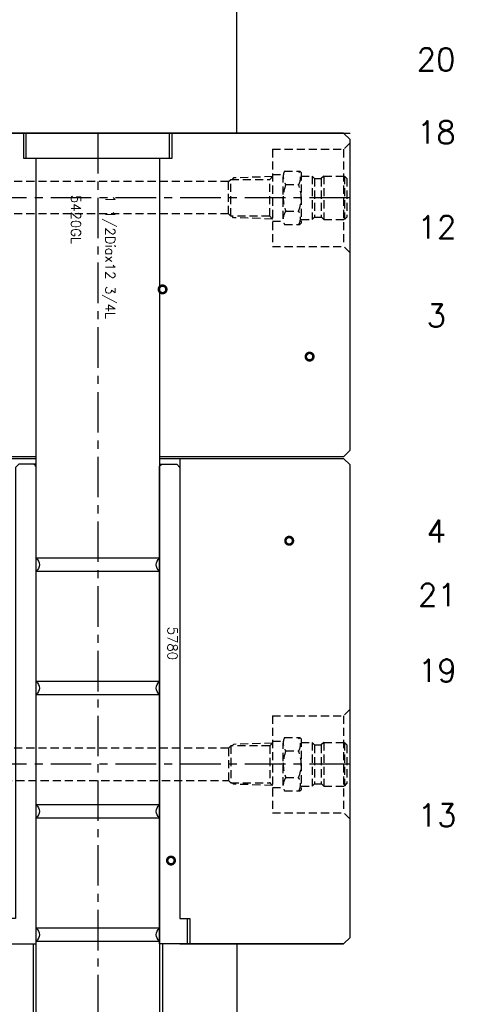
# Model space of a CAD drawing. Extents: x 2651 to 7771, y -1163 to 1075.
# Tile 9 of 256: x 3255 to 3391, y -884 to -580. Entities that reach past the tile are written whole.
import ezdxf
from ezdxf.enums import TextEntityAlignment as Align

# ---------------------------------------------------------------- set-up
doc = ezdxf.new("R2010")
doc.units = 0
doc.header["$LTSCALE"] = 10
doc.linetypes.add('CENTER', pattern=[2, 1.25, -0.25, 0.25, -0.25])
doc.linetypes.add('HIDDEN', pattern=[0.375, 0.25, -0.125])
doc.layers.get('0').update_dxf_attribs({"linetype": 'CONTINUOUS'})
for name, color, linetype in [('BOX', 4, 'CONTINUOUS'), ('CEN', 1, 'CENTER'), ('COOL', 150, 'HIDDEN'), ('PART', 7, 'CONTINUOUS'), ('TEXT', 4, 'CONTINUOUS')]:
    doc.layers.add(name, color=color, linetype=linetype)
doc.styles.get("Standard").update_dxf_attribs({"font": 'romans.shx'})

# ---------------------------------------------------------------- blocks, each defined once
blk = doc.blocks.new('fghdddd')
at = {"layer": 'COOL'}
for p, q in [((-3460.77, 1229.38), (-3460.77, 1199.38)), ((-3460.77, 1229.38), (-3438.77, 1229.38)), ((-3436.77, 1231.38), (-3438.77, 1229.38)), ((-3438.77, 1229.38), (-3438.77, 1199.38)), ((-3460.77, 1221.54), (-3457.45, 1221.54)), ((-3457.45, 1207.87), (-3457.45, 1220.88)), ((-3457.04, 1222.63), (-3452.28, 1222.63)), ((-3451.88, 1222.23), (-3452.28, 1222.63)), ((-3451.88, 1222.23), (-3451.88, 1206.52)), ((-3451.88, 1221.11), (-3448.53, 1221.11)), ((-3448.53, 1221.11), (-3448.53, 1207.65)), ((-3448.53, 1221.11), (-3447.76, 1220.34)), ((-3447.76, 1220.37), (-3445.67, 1220.37)), ((-3447.76, 1220.34), (-3447.76, 1208.38)), ((-3444.91, 1221.11), (-3445.67, 1220.34)), ((-3445.67, 1220.34), (-3445.67, 1208.38)), ((-3444.91, 1221.11), (-3444.91, 1207.65)), ((-3444.91, 1221.11), (-3438.53, 1221.11)), ((-3438.53, 1221.11), (-3437.77, 1220.34)), ((-3438.53, 1221.11), (-3438.53, 1207.65)), ((-3437.77, 1220.34), (-3437.77, 1208.41)), ((-3456.64, 1218.5), (-3452.67, 1218.5)), ((-3456.64, 1210.25), (-3452.67, 1210.25)), ((-3451.88, 1207.65), (-3448.53, 1207.65)), ((-3448.53, 1207.65), (-3447.79, 1208.38)), ((-3447.79, 1208.38), (-3445.65, 1208.38)), ((-3444.91, 1207.65), (-3445.65, 1208.38)), ((-3444.91, 1207.65), (-3438.53, 1207.65)), ((-3438.53, 1207.65), (-3437.77, 1208.41)), ((-3460.77, 1207.21), (-3457.45, 1207.21)), ((-3457.04, 1206.13), (-3452.28, 1206.13)), ((-3452.28, 1206.13), (-3451.88, 1206.52)), ((-3460.77, 1199.38), (-3438.77, 1199.38)), ((-3436.77, 1197.38), (-3438.77, 1199.38))]:
    blk.add_line(p, q, dxfattribs=at)
at = {"layer": 'COOL', "color": 1, "linetype": 'CENTER'}
blk.add_line((-3436.77, 1214.38), (-3460.77, 1214.38), dxfattribs=at)
at = {"layer": 'COOL'}
for centre, radius, start, end in [((-3453.53, 1220.88), 3.92, 153.6082, 217.3856), ((-3455.97, 1220.56), 3.89, 327.972, 32.028), ((-3446.32, 1214.38), 11.11, 158.2132, 201.7867), ((-3462.99, 1214.38), 11.11, 338.2133, 21.7868), ((-3453.53, 1207.87), 3.92, 142.6141, 206.3915), ((-3455.97, 1208.19), 3.89, 327.972, 32.028)]:
    blk.add_arc(centre, radius, start, end, dxfattribs=at)

msp = doc.modelspace()

# ---------------------------------------------------------------- linework, layer by layer
for p, q in [((3321.664, -615.301), (3321.664, -497.301)), ((3354.664, -615.301), (2889.604, -615.301)), ((2889.604, -615.301), (3356.664, -615.301)), ((2889.604, -615.301), (3354.664, -615.301)), ((3356.664, -617.301), (3354.664, -615.301)), ((3356.664, -713.301), (3356.664, -617.301)), ((3354.664, -715.301), (3356.664, -713.301)), ((3259.614, -715.301), (3240.885, -715.301)), ((3240.885, -715.801), (3259.614, -715.801)), ((3354.664, -715.301), (3297.714, -715.301)), ((3297.714, -715.801), (3354.664, -715.801)), ((3356.664, -717.801), (3354.664, -715.801)), ((3356.664, -863.801), (3356.664, -717.801)), ((3354.664, -865.801), (3356.664, -863.801)), ((3258.664, -865.801), (3258.664, -995.801)), ((3298.664, -865.801), (3298.664, -995.801)), ((3354.664, -865.801), (3304.064, -865.801)), ((3304.064, -865.801), (3354.664, -865.801)), ((3321.664, -865.801), (3321.664, -995.801))]:
    msp.add_line(p, q)
at = {"layer": 'BOX'}
for points in [[(3165.885, -670.325, 0.778, 0.778, 1), (3163.688, -671.111, 0.778, 0.778, 1), (3165.885, -670.325, 0, 0, 0), (3376.664, -594.944, 0, 0, 1), (3389.846, -590.229, 0, 0, 1), (3376.664, -594.944, 0, 0, 1)], [(3194.625, -674.784, 0.778, 0.778, 1), (3192.401, -675.488, 0.778, 0.778, 1), (3194.625, -674.784, 0, 0, 0), (3376.664, -617.177, 0, 0, 1), (3390.011, -612.953, 0, 0, 1), (3376.664, -617.177, 0, 0, 1)], [(3299.833, -663.332, 0.778, 0.778, 1), (3297.558, -663.849, 0.778, 0.778, 1), (3299.833, -663.332, 0, 0, 0), (3376.664, -645.897, 0, 0, 1), (3390.317, -642.798, 0, 0, 1), (3376.664, -645.897, 0, 0, 1)], [(3345.259, -684.005, 0.778, 0.778, 1), (3343.039, -684.723, 0.778, 0.778, 1), (3345.259, -684.005, 0, 0, 0), (3376.664, -673.848, 0, 0, 1), (3389.984, -669.54, 0, 0, 1), (3376.664, -673.848, 0, 0, 1)], [(3338.999, -741.165, 0.778, 0.778, 1), (3336.672, -741.331, 0.778, 0.778, 1), (3338.999, -741.165, 0, 0, 0), (3376.664, -738.475, 0, 0, 1), (3390.628, -737.478, 0, 0, 1), (3376.664, -738.475, 0, 0, 1)], [(3156.56, -769.507, 0.778, 0.778, 1), (3154.23, -769.625, 0.778, 0.778, 1), (3156.56, -769.507, 0, 0, 0), (3376.664, -758.343, 0, 0, 1), (3390.646, -757.634, 0, 0, 1), (3376.664, -758.343, 0, 0, 1)], [(3196.336, -788.847, 0.778, 0.778, 1), (3194.005, -788.94, 0.778, 0.778, 1), (3196.336, -788.847, 0, 0, 0), (3376.664, -781.655, 0, 0, 1), (3390.653, -781.097, 0, 0, 1), (3376.664, -781.655, 0, 0, 1)], [(3302.444, -839.849, 0.778, 0.778, 1), (3300.144, -840.24, 0.778, 0.778, 1), (3302.444, -839.849, 0, 0, 0), (3376.664, -827.233, 0, 0, 1), (3390.466, -824.887, 0, 0, 1), (3376.664, -827.233, 0, 0, 1)], [(3312.115, -902.291, 0.778, 0.778, 1), (3309.815, -902.682, 0.778, 0.778, 1), (3312.115, -902.291, 0, 0, 0), (3376.664, -891.32, 0, 0, 1), (3390.466, -888.974, 0, 0, 1), (3376.664, -891.32, 0, 0, 1)]]:
    msp.add_lwpolyline(points, format="xyseb", dxfattribs=at)
at = {"layer": 'CEN'}
msp.add_line((3278.664, -615.301), (3278.664, -995.801), dxfattribs=at)
at = {"layer": 'COOL'}
for p, q in [((3319.07, -630.301), (3151.164, -630.301)), ((3319.07, -640.301), (3151.164, -640.301))]:
    msp.add_line(p, q, dxfattribs=at)
at = {"layer": 'COOL', "color": 1, "linetype": 'CENTER'}
for p, q in [((3356.664, -635.301), (3141.664, -635.301)), ((3356.664, -810.301), (3171.854, -810.301))]:
    msp.add_line(p, q, dxfattribs=at)
at = {"layer": 'COOL'}
for points in [[(3319.77, -641.001), (3319.07, -640.301), (3319.07, -630.301), (3319.77, -629.601)], [(3331.814, -641.001), (3319.77, -641.001), (3319.77, -629.601), (3331.814, -629.601)], [(3332.664, -628.751), (3320.664, -629.154), (3320.217, -629.601)], [(3332.664, -641.851), (3331.814, -641.001), (3331.814, -629.601), (3332.664, -628.751)], [(3332.664, -641.851), (3320.664, -641.448), (3320.217, -641.001)], [(3319.07, -805.301), (3174.741, -805.301), (3171.854, -810.301), (3174.741, -815.301), (3319.07, -815.301)], [(3319.77, -804.601), (3319.07, -805.301), (3319.07, -815.301), (3319.77, -816.001)], [(3331.814, -804.601), (3319.77, -804.601), (3319.77, -816.001), (3331.814, -816.001)], [(3332.664, -803.751), (3320.664, -804.154), (3320.217, -804.601)], [(3332.664, -803.751), (3331.814, -804.601), (3331.814, -816.001), (3332.664, -816.851)], [(3332.664, -816.851), (3320.664, -816.448), (3320.217, -816.001)]]:
    msp.add_lwpolyline(points, dxfattribs=at)
at = {"layer": 'PART'}
for points in [[(3301.559, -615.301), (3301.559, -623.201), (3255.769, -623.201), (3255.769, -615.301)], [(3300.764, -615.301), (3300.764, -623.201), (3256.564, -623.201), (3256.564, -615.301)], [(3297.714, -623.201), (3297.714, -924.151), (3259.614, -924.151), (3259.614, -623.201)], [(3304.064, -715.801), (3304.064, -857.901), (3307.109, -857.901), (3307.109, -865.801)]]:
    msp.add_lwpolyline(points, dxfattribs=at)
for points in [[(3259.614, -717.576), (3254.264, -717.576), (3253.264, -718.576), (3253.264, -857.901), (3251.014, -857.901), (3251.014, -865.801), (3259.614, -865.801), (3259.614, -718.576, 0.4142136), (3258.614, -717.576, 0.4142136)], [(3297.714, -717.576), (3303.064, -717.576), (3304.064, -718.576), (3304.064, -857.901), (3306.314, -857.901), (3306.314, -865.801), (3297.714, -865.801), (3297.714, -718.576, -0.4142136), (3298.714, -717.576, -0.4142136)], [(3297.714, -746.651), (3259.614, -746.651, -0.5), (3259.614, -750.651), (3297.714, -750.651, -0.5), (3297.714, -746.651, -0.5)], [(3297.714, -784.751), (3259.614, -784.751, -0.5), (3259.614, -788.751), (3297.714, -788.751, -0.5), (3297.714, -784.751, -0.5)], [(3297.714, -822.851), (3259.614, -822.851, -0.5), (3259.614, -826.851), (3297.714, -826.851, -0.5), (3297.714, -822.851, -0.5)], [(3297.714, -860.951), (3259.614, -860.951, -0.5), (3259.614, -864.951), (3297.714, -864.951, -0.5), (3297.714, -860.951, -0.5)]]:
    msp.add_lwpolyline(points, format="xyb", dxfattribs=at)

# ---------------------------------------------------------------- block references
at = {"layer": 'COOL'}
for p in [(6793.433, -1849.678), (6793.433, -2024.678)]:
    msp.add_blockref('fghdddd', p, dxfattribs=at)

# ---------------------------------------------------------------- texts
at = {"layer": 'BOX', "color": 7}
for s, p in [('20', (3383.255, -592.586)), ('18', (3383.338, -615.065)), ('12', (3383.49, -644.348)), ('3', (3383.324, -671.694)), ('4', (3383.318, -738.253)), ('21', (3383.655, -757.988)), ('19', (3383.658, -781.376)), ('13', (3383.565, -826.06))]:
    msp.add_text(s, height=7, dxfattribs=at).set_placement(p, align=Align.MIDDLE)
at = {"layer": 'TEXT'}
for s, p in [('5420GL', (3270.405, -634.399)), ('1 1/2Diax12 3/4L', (3281.022, -634.399)), ('5780', (3300.265, -767.801))]:
    msp.add_text(s, height=3, rotation=270, dxfattribs=at).set_placement(p)

doc.saveas('drawing.dxf')
